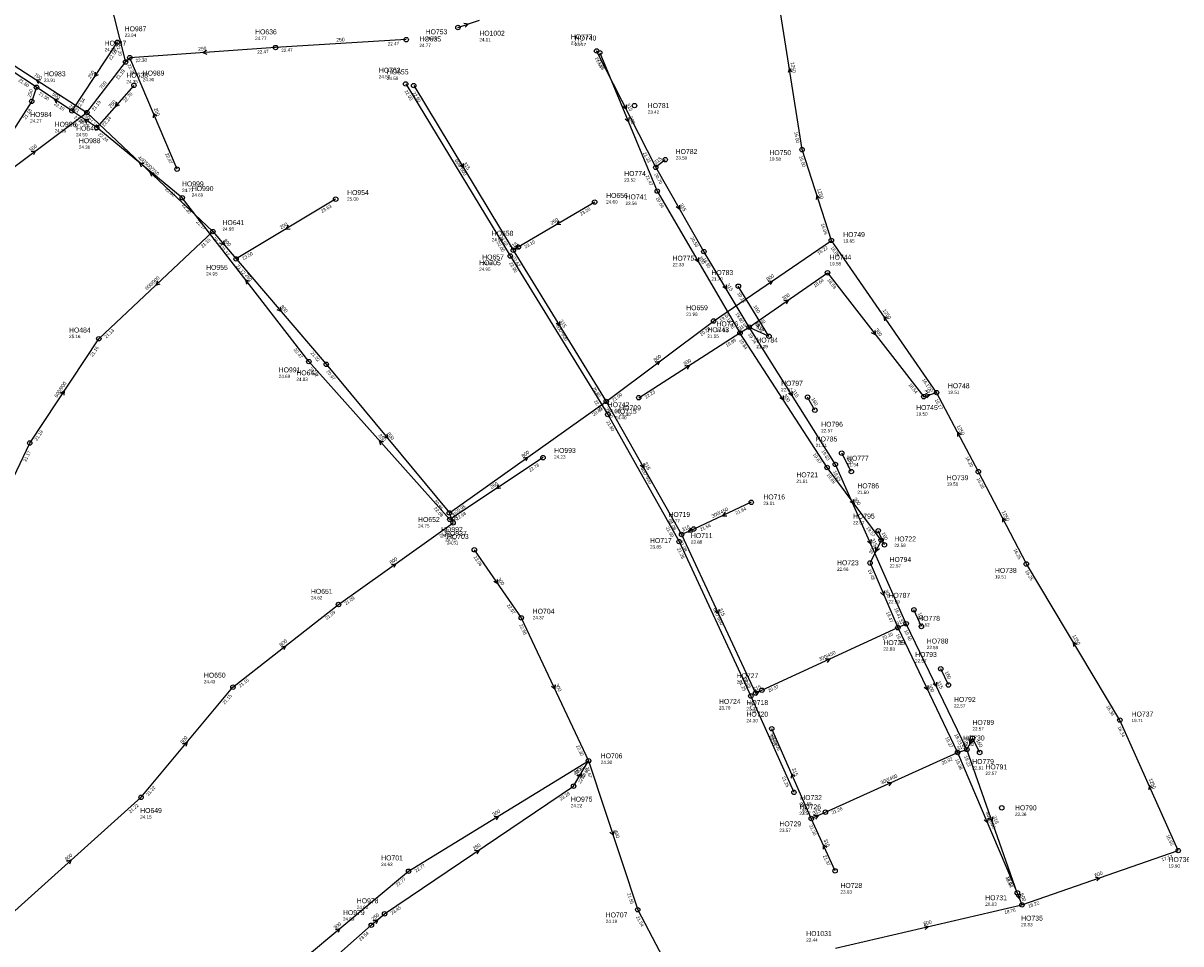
# Model space of a CAD drawing. Header units: metres. Extents: x 179992 to 198392, y 351761 to 369438.
# Tile 90 of 194: x 194086 to 194507, y 357998 to 358332. Entities that reach past the tile are written whole.
import ezdxf

# ---------------------------------------------------------------- set-up
doc = ezdxf.new("R2010")
doc.units = ezdxf.units.M

msp = doc.modelspace()

# ---------------------------------------------------------------- linework, layer by layer
at = {"layer": 'B-WE-RI-GWA-RIOOLLEIDING', "linetype": 'Continuous'}
for points in [[(194244.23, 358330.27), (194252, 358333)], [(194225.44, 358325.86), (194178, 358323)], [(194178, 358323), (194125.033, 358319.316)], [(194199.8, 358267.94), (194163.64, 358246.254)]]:
    msp.add_lwpolyline(points, dxfattribs=at)
at = {"layer": 'B-WE-RI-GWA-RIOOLLEIDING_BETON_1250', "linetype": 'Continuous'}
for points in [[(194369.25, 358285.92), (194360, 358345)], [(194379.87, 358252.98), (194369.25, 358285.92)], [(194418.09, 358197.69), (194379.87, 358252.98)], [(194433.262, 358168.981), (194418.09, 358197.69)], [(194450.7, 358135.47), (194433.262, 358168.981)], [(194484.66, 358078.79), (194450.7, 358135.47)], [(194505.87, 358031.4), (194484.66, 358078.79)]]:
    msp.add_lwpolyline(points, dxfattribs=at)
at = {"layer": 'B-WE-RI-GWA-RIOOLLEIDING_BETON_300', "linetype": 'Continuous'}
for points in [[(194350.015, 358221.48), (194378.482, 358241.195)], [(194378.482, 358241.195), (194413.42, 358196.22)], [(194309.9, 358195.85), (194346.685, 358219.371)], [(194413.42, 358196.22), (194418.09, 358197.69)], [(194250.18, 358140.62), (194267.24, 358115.92)], [(194267.24, 358115.92), (194291.65, 358063.99)], [(194226.3, 358023.9), (194291.65, 358063.99)], [(194286.22, 358054.78), (194291.65, 358063.99)], [(194176.43, 357982.25), (194226.3, 358023.9)]]:
    msp.add_lwpolyline(points, dxfattribs=at)
at = {"layer": 'B-WE-RI-GWA-RIOOLLEIDING_BETON_400', "linetype": 'Continuous'}
for points in [[(194291.65, 358063.99), (194309.528, 358009.898)], [(194309.528, 358009.898), (194334.296, 357962.828)]]:
    msp.add_lwpolyline(points, dxfattribs=at)
at = {"layer": 'B-WE-RI-GWA-RIOOLLEIDING_BETON_450', "linetype": 'Continuous'}
for points in [[(194125.033, 358319.316), (194123.514, 358317.74)], [(194350.78, 358157.86), (194329.874, 358148.165)], [(194354.617, 358089.625), (194404.022, 358112.341)], [(194377.727, 358045.348), (194425.727, 358066.991)]]:
    msp.add_lwpolyline(points, dxfattribs=at)
at = {"layer": 'B-WE-RI-GWA-RIOOLLEIDING_BETON_500', "linetype": 'Continuous'}
msp.add_lwpolyline([(194072.16, 358271.59), (194109.451, 358299.366)], dxfattribs=at)
at = {"layer": 'B-WE-RI-GWA-RIOOLLEIDING_BETON_600', "linetype": 'Continuous'}
for points in [[(194449.075, 358011.651), (194505.87, 358031.4)], [(194447.422, 358016.068), (194449.075, 358011.651)], [(194381.338, 357995.965), (194449.075, 358011.651)]]:
    msp.add_lwpolyline(points, dxfattribs=at)
at = {"layer": 'B-WE-RI-GWA-RIOOLLEIDING_BETON_700', "linetype": 'Continuous'}
for points in [[(194112.81, 358359.83), (194123.514, 358317.74)], [(194072.616, 358323.195), (194109.451, 358299.366)], [(194109.451, 358299.366), (194123.514, 358317.74)], [(194064.97, 358129.66), (194088.68, 358179.39)]]:
    msp.add_lwpolyline(points, dxfattribs=at)
at = {"layer": 'B-WE-RI-GWA-RIOOLLEIDING_BETON_750', "linetype": 'Continuous'}
msp.add_lwpolyline([(194109.451, 358299.366), (194155.199, 358256.153)], dxfattribs=at)
at = {"layer": 'B-WE-RI-GWA-RIOOLLEIDING_BETON_800', "linetype": 'Continuous'}
for points in [[(194155.199, 358256.153), (194163.64, 358246.254)], [(194337.09, 358223.69), (194379.87, 358252.98)], [(194163.64, 358246.254), (194196.403, 358207.965)], [(194298.086, 358194.499), (194337.09, 358223.69)], [(194196.403, 358207.965), (194241.107, 358154.006)], [(194241.107, 358154.006), (194298.086, 358194.499)], [(194242.45, 358150.418), (194241.107, 358154.006)], [(194200.849, 358120.743), (194242.45, 358150.418)], [(194162.489, 358090.739), (194200.849, 358120.743)], [(194129.132, 358050.741), (194162.489, 358090.739)], [(194078.385, 358005.213), (194129.132, 358050.741)]]:
    msp.add_lwpolyline(points, dxfattribs=at)
at = {"layer": 'B-WE-RI-GWA-RIOOLLEIDING_BETON_900', "linetype": 'Continuous'}
for points in [[(194113.77, 358217.27), (194155.199, 358256.153)], [(194088.68, 358179.39), (194113.77, 358217.27)]]:
    msp.add_lwpolyline(points, dxfattribs=at)
at = {"layer": 'B-WE-RI-GWA-RIOOLLEIDING_GVK_250', "linetype": 'Continuous'}
for points in [[(194217.57, 358008.42), (194286.22, 358054.78)], [(194212.76, 358004.29), (194217.57, 358008.42)], [(194172.16, 357968.39), (194212.76, 358004.29)]]:
    msp.add_lwpolyline(points, dxfattribs=at)
at = {"layer": 'B-WE-RI-GWA-RIOOLLEIDING_PVC_200', "linetype": 'Continuous'}
msp.add_lwpolyline([(194142.2, 358278.83), (194125.033, 358319.316)], dxfattribs=at)
at = {"layer": 'B-WE-RI-GWA-RIOOLLEIDING_PVC_250', "linetype": 'Continuous'}
msp.add_lwpolyline([(194293.9, 358266.9), (194266.163, 358250.539)], dxfattribs=at)
at = {"layer": 'B-WE-RI-GWA-RIOOLLEIDING_PVC_315', "linetype": 'Continuous'}
for points in [[(194316.067, 358279.508), (194294.61, 358321.763)], [(194228.149, 358309.172), (194264.346, 358249.389)], [(194319.548, 358282.283), (194316.067, 358279.508)], [(194333.537, 358248.912), (194316.067, 358279.508)], [(194266.163, 358250.539), (194264.346, 358249.389)], [(194264.346, 358249.389), (194298.086, 358194.499)], [(194350.015, 358221.48), (194333.537, 358248.912)], [(194346.685, 358219.371), (194350.015, 358221.48)], [(194350.015, 358221.48), (194357.212, 358218.17)], [(194381.32, 358171.62), (194350.015, 358221.48)], [(194298.086, 358194.499), (194325.485, 358146.156)], [(194407.052, 358113.78), (194381.32, 358171.62)], [(194329.874, 358148.165), (194325.485, 358146.156)], [(194325.485, 358146.156), (194352.351, 358088.606)], [(194404.022, 358112.341), (194407.052, 358113.78)], [(194429.102, 358068.122), (194407.052, 358113.78)], [(194352.351, 358088.606), (194354.617, 358089.625)], [(194372.594, 358043.047), (194358.197, 358075.649)], [(194425.727, 358066.991), (194429.102, 358068.122)], [(194447.422, 358016.068), (194429.102, 358068.122)], [(194372.594, 358043.047), (194377.727, 358045.348)], [(194381.236, 358024.017), (194372.594, 358043.047)]]:
    msp.add_lwpolyline(points, dxfattribs=at)
at = {"layer": 'B-WE-RI-GWA-RIOOLPUT_INSPECTIEPUT'}
for centre in [(194244.23, 358330.27), (194178, 358323), (194225.44, 358325.86), (194125.03, 358319.32), (194294.61, 358321.76), (194123.51, 358317.74), (194228.15, 358309.17), (194109.45, 358299.37), (194369.25, 358285.92), (194319.55, 358282.28), (194142.2, 358278.83), (194316.07, 358279.51), (194199.8, 358267.94), (194293.9, 358266.9), (194155.2, 358256.15), (194379.87, 358252.98), (194264.35, 358249.39), (194266.16, 358250.54), (194333.54, 358248.91), (194163.64, 358246.25), (194378.48, 358241.2), (194337.09, 358223.69), (194350.02, 358221.48), (194357.21, 358218.17), (194113.77, 358217.27), (194196.4, 358207.97), (194418.09, 358197.69), (194309.9, 358195.85), (194413.42, 358196.22), (194088.68, 358179.39), (194381.32, 358171.62), (194433.26, 358168.98), (194350.78, 358157.86), (194241.11, 358154.01), (194242.45, 358150.42), (194329.87, 358148.16), (194325.48, 358146.16), (194250.18, 358140.62), (194450.7, 358135.47), (194200.85, 358120.74), (194267.24, 358115.92), (194407.05, 358113.78), (194162.49, 358090.74), (194352.35, 358088.61), (194354.62, 358089.62), (194358.2, 358075.65), (194484.66, 358078.79), (194429.1, 358068.12), (194291.65, 358063.99), (194286.22, 358054.78), (194129.13, 358050.74), (194372.59, 358043.05), (194377.73, 358045.35), (194505.87, 358031.4), (194226.3, 358023.9), (194381.24, 358024.02), (194217.57, 358008.42), (194309.53, 358009.9), (194449.08, 358011.65), (194212.76, 358004.29)]:
    msp.add_circle(centre, 0.8, dxfattribs=at)
at = {"layer": 'B-WE-RI-GWA-RIOOLPUT_OVERSTORTPUT'}
msp.add_circle((194298.09, 358194.5), 0.8, dxfattribs=at)
at = {"layer": 'B-WE-RI-GWA_STROMINGSRICHTING'}
for points in [[(194246.38, 358331.85), (194248.11, 358331.64), (194246.9, 358330.38)], [(194152.9, 358321.98), (194151.52, 358321.16), (194153, 358320.54)], [(194365.56, 358314.15), (194364.62, 358315.46), (194364.14, 358313.93)], [(194092.63, 358311.1), (194091.03, 358311.28), (194091.85, 358309.89)], [(194134.84, 358298.03), (194133.62, 358299.07), (194133.52, 358297.47)], [(194305.33, 358302.25), (194305.34, 358300.64), (194304.04, 358301.59)], [(194089.22, 358285.2), (194090.81, 358285.48), (194090.08, 358284.04)], [(194133.87, 358277.29), (194132.33, 358277.76), (194132.88, 358276.25)], [(194246.12, 358280.89), (194246.25, 358279.28), (194244.89, 358280.14)], [(194375.69, 358268.3), (194374.56, 358269.45), (194374.32, 358267.86)], [(194324.71, 358265.82), (194324.8, 358264.21), (194323.46, 358265.1)], [(194182.58, 358258.46), (194181.72, 358257.1), (194183.33, 358257.22)], [(194280.91, 358260.07), (194280.03, 358258.72), (194281.64, 358258.83)], [(194159.03, 358252.77), (194159.42, 358251.2), (194157.94, 358251.83)], [(194266.16, 358251.46), (194265.25, 358249.96), (194266.99, 358250.14)], [(194135.04, 358238.22), (194134.48, 358236.71), (194136.03, 358237.17)], [(194341.65, 358236.8), (194341.78, 358235.2), (194340.42, 358236.06)], [(194356.89, 358238.12), (194358.48, 358238.33), (194357.7, 358236.93)], [(194362.65, 358231.11), (194364.25, 358231.34), (194363.47, 358229.93)], [(194179.63, 358228.67), (194180.02, 358227.11), (194178.54, 358227.74)], [(194281.08, 358223.55), (194281.22, 358221.94), (194279.85, 358222.79)], [(194400.39, 358224.56), (194398.98, 358225.33), (194399.21, 358223.74)], [(194395.64, 358220.29), (194395.95, 358218.71), (194394.5, 358219.4)], [(194316, 358208.81), (194317.59, 358209.09), (194316.87, 358207.66)], [(194326.69, 358207.44), (194328.29, 358207.61), (194327.47, 358206.23)], [(194099.83, 358197.53), (194101.22, 358198.33), (194101.03, 358196.73)], [(194365.51, 358198.15), (194365.67, 358196.55), (194364.29, 358197.39)], [(194414.03, 358197.23), (194415.76, 358196.95), (194414.5, 358195.74)], [(194218.39, 358182.55), (194218.76, 358180.99), (194217.28, 358181.64)], [(194426.99, 358182.4), (194425.68, 358183.34), (194425.71, 358181.73)], [(194268.01, 358174.01), (194269.6, 358174.25), (194268.84, 358172.83)], [(194311.7, 358171.94), (194311.79, 358170.33), (194310.45, 358171.23)], [(194243.06, 358151.02), (194241.78, 358152.21), (194241.59, 358150.48)], [(194341.33, 358154.27), (194340.33, 358153.01), (194341.94, 358152.97)], [(194443.28, 358151.28), (194441.98, 358152.23), (194442.01, 358150.62)], [(194328.77, 358148.52), (194327.68, 358147.16), (194329.42, 358147.1)], [(194394.26, 358144.31), (194394.19, 358142.7), (194392.94, 358143.72)], [(194220.06, 358135.33), (194221.65, 358135.58), (194220.9, 358134.16)], [(194258.48, 358129.86), (194258.71, 358128.27), (194257.3, 358129.05)], [(194338.96, 358118.99), (194338.92, 358117.38), (194337.66, 358118.38)], [(194180.09, 358105.42), (194181.67, 358105.74), (194180.98, 358104.29)], [(194469.04, 358106.26), (194467.68, 358107.13), (194467.8, 358105.52)], [(194377.71, 358101.04), (194379.32, 358100.98), (194378.31, 358099.73)], [(194418.1, 358092.56), (194418.08, 358090.95), (194416.8, 358091.93)], [(194279.48, 358091.56), (194279.45, 358089.95), (194278.18, 358090.95)], [(194351.74, 358089.19), (194353.48, 358089.12), (194352.38, 358087.76)], [(194144.34, 358070.1), (194145.81, 358070.74), (194145.44, 358069.17)], [(194287.58, 358058.51), (194288.93, 358059.39), (194288.82, 358057.78)], [(194366.64, 358058.32), (194365.4, 358059.35), (194365.32, 358057.74)], [(194400.12, 358056.23), (194401.73, 358056.17), (194400.71, 358054.92)], [(194496.51, 358054.07), (194495.27, 358055.09), (194495.2, 358053.49)], [(194257.37, 358043.81), (194258.97, 358043.95), (194258.12, 358042.58)], [(194373.42, 358044.27), (194375.16, 358044.2), (194374.06, 358042.85)], [(194438.46, 358043.69), (194438.26, 358042.09), (194437.1, 358043.21)], [(194300.82, 358038.54), (194300.59, 358036.94), (194299.45, 358038.09)], [(194250.3, 358031.39), (194251.9, 358031.6), (194251.1, 358030.2)], [(194378.17, 358032.52), (194376.92, 358033.53), (194376.85, 358031.92)], [(194102.21, 358027.55), (194103.76, 358027.98), (194103.17, 358026.48)], [(194475.88, 358021.73), (194477.47, 358021.53), (194476.35, 358020.37)], [(194448.43, 358015.59), (194448.25, 358013.86), (194446.97, 358015.05)], [(194213.47, 358005.93), (194215.17, 358006.35), (194214.49, 358004.75)], [(194413.64, 358004.18), (194415.21, 358003.81), (194413.97, 358002.78)], [(194199.8, 358002.7), (194201.36, 358003.08), (194200.72, 358001.6)]]:
    msp.add_lwpolyline(points, dxfattribs=at)
at = {"layer": 'B-WE-RI-HWA-RIOOLLEIDING_PVC_160', "linetype": 'Continuous'}
for points in [[(194387.117, 358169.01), (194383.625, 358175.711)], [(194399.136, 358142.416), (194396.901, 358147.555)], [(194412.578, 358112.762), (194409.863, 358118.828)], [(194422.389, 358091.526), (194419.602, 358097.385)], [(194433.752, 358066.996), (194431.128, 358072.242)]]:
    msp.add_lwpolyline(points, dxfattribs=at)
at = {"layer": 'B-WE-RI-HWA-RIOOLLEIDING_PVC_250', "linetype": 'Continuous'}
for points in [[(194091.154, 358308.583), (194053.155, 358333.519)], [(194120.483, 358324.926), (194104.017, 358300.007)], [(194091.154, 358308.583), (194089.422, 358303.472)], [(194126.521, 358309.254), (194113.012, 358293.906)], [(194113.012, 358293.906), (194104.017, 358300.007)], [(194190.065, 358208.957), (194144.097, 358268.441)], [(194241.247, 358151.66), (194190.065, 358208.957)], [(194275.133, 358174.073), (194241.247, 358151.66)]]:
    msp.add_lwpolyline(points, dxfattribs=at)
at = {"layer": 'B-WE-RI-HWA-RIOOLLEIDING_PVC_315', "linetype": 'Continuous'}
msp.add_lwpolyline([(194431.128, 358072.242), (194429.102, 358068.122)], dxfattribs=at)
at = {"layer": 'B-WE-RI-HWA-RIOOLLEIDING_PVC_400', "linetype": 'Continuous'}
msp.add_lwpolyline([(194144.097, 358268.441), (194113.012, 358293.906)], dxfattribs=at)
at = {"layer": 'B-WE-RI-HWA-RIOOLLEIDING_PVC_500', "linetype": 'Continuous'}
msp.add_lwpolyline([(194104.017, 358300.007), (194091.154, 358308.583)], dxfattribs=at)
at = {"layer": 'B-WE-RI-HWA-RIOOLPUT_INSPECTIEPUT'}
for centre in [(194120.48, 358324.93), (194091.15, 358308.58), (194126.52, 358309.25), (194089.42, 358303.47), (194104.02, 358300.01), (194113.01, 358293.91), (194144.1, 358268.44), (194190.07, 358208.96), (194275.13, 358174.07), (194383.62, 358175.71), (194387.12, 358169.01), (194241.25, 358151.66), (194396.9, 358147.55), (194399.14, 358142.42), (194409.86, 358118.83), (194412.58, 358112.76), (194419.6, 358097.39), (194422.39, 358091.53), (194431.13, 358072.24), (194433.75, 358067)]:
    msp.add_circle(centre, 0.8, dxfattribs=at)
at = {"layer": 'B-WE-RI-HWA_STROMINGSRICHTING'}
for points in [[(194112.44, 358314.06), (194112.25, 358312.47), (194113.64, 358313.27)], [(194099.18, 358304.1), (194097.59, 358304.29), (194098.38, 358302.9)], [(194120.18, 358303.14), (194119.77, 358301.58), (194121.26, 358302.19)], [(194110.11, 358296.74), (194108.51, 358296.96), (194109.3, 358295.55)], [(194130.12, 358280.82), (194128.55, 358281.17), (194129.21, 358279.7)], [(194168.53, 358238), (194167.08, 358238.7), (194167.39, 358237.12)], [(194217.15, 358179.71), (194215.66, 358180.31), (194216.08, 358178.75)], [(194258.99, 358164.26), (194258.19, 358162.87), (194259.79, 358163.06)], [(194430.1, 358071.93), (194430.11, 358070.18), (194431.5, 358071.24)]]:
    msp.add_lwpolyline(points, dxfattribs=at)
at = {"layer": 'B-WE-RI-RIOOLLEIDING_BETON_300', "linetype": 'Continuous'}
for points in [[(194295.712, 358321.125), (194316.637, 358270.865)], [(194316.637, 358270.865), (194346.685, 358219.371)], [(194378.32, 358170.51), (194346.685, 358219.371)], [(194397.946, 358144.135), (194378.32, 358170.51)], [(194397.946, 358144.135), (194393.927, 358135.825)], [(194393.927, 358135.825), (194404.022, 358112.341)], [(194404.022, 358112.341), (194425.727, 358066.991)]]:
    msp.add_lwpolyline(points, dxfattribs=at)
at = {"layer": 'B-WE-RI-RIOOLLEIDING_BETON_600', "linetype": 'Continuous'}
msp.add_lwpolyline([(194425.727, 358066.991), (194447.422, 358016.068)], dxfattribs=at)
at = {"layer": 'B-WE-RI-RIOOLPUT_INSPECTIEPUT'}
for centre in [(194295.71, 358321.12), (194308.37, 358301.92), (194316.64, 358270.86), (194346.68, 358219.37), (194378.32, 358170.51), (194397.95, 358144.14), (194393.93, 358135.83), (194404.02, 358112.34), (194425.73, 358066.99), (194441.78, 358046.92), (194447.42, 358016.07)]:
    msp.add_circle(centre, 0.8, dxfattribs=at)
at = {"layer": 'B-WE-RI-SWA-RIOOLLEIDING_PE_600', "linetype": 'Continuous'}
for points in [[(194225.239, 358309.8), (194263.242, 358247.313)], [(194089.422, 358303.472), (194073.361, 358278.611)], [(194263.242, 358247.313), (194298.666, 358189.74)], [(194298.666, 358189.74), (194324.572, 358143.592)], [(194324.572, 358143.592), (194350.633, 358087.516)], [(194350.633, 358087.516), (194366.275, 358052.546)]]:
    msp.add_lwpolyline(points, dxfattribs=at)
at = {"layer": 'B-WE-RI-SWA-RIOOLLEIDING_PVC_160', "linetype": 'Continuous'}
for points in [[(194357.212, 358218.17), (194346.068, 358236.332)], [(194373.863, 358191.313), (194371.239, 358196.042)]]:
    msp.add_lwpolyline(points, dxfattribs=at)
at = {"layer": 'B-WE-RI-SWA-RIOOLPUT_INSPECTIEPUT'}
for centre in [(194225.24, 358309.8), (194263.24, 358247.31), (194346.07, 358236.33), (194371.24, 358196.04), (194298.67, 358189.74), (194373.86, 358191.31), (194324.57, 358143.59), (194350.63, 358087.52), (194366.27, 358052.55)]:
    msp.add_circle(centre, 0.8, dxfattribs=at)
at = {"layer": 'B-WE-RI_STROMINGSRICHTING'}
for points in [[(194306.29, 358297.6), (194306.17, 358295.99), (194304.96, 358297.05)], [(194331.56, 358246.72), (194331.66, 358245.12), (194330.31, 358246)], [(194362.32, 358196.54), (194362.5, 358194.94), (194361.12, 358195.76)], [(194387.85, 358158.91), (194388.13, 358157.32), (194386.7, 358158.05)], [(194395.91, 358141.72), (194395.94, 358139.98), (194397.32, 358141.04)], [(194399.07, 358125.69), (194398.97, 358124.08), (194397.74, 358125.12)], [(194414.9, 358091.28), (194414.87, 358089.67), (194413.6, 358090.65)], [(194436.67, 358043.14), (194436.57, 358041.53), (194435.35, 358042.57)]]:
    msp.add_lwpolyline(points, dxfattribs=at)

# ---------------------------------------------------------------- texts
at = {"layer": 'B-WE-RI-GWA_AFM'}
for s, rotation, p in [('250', 3.45, (194200.11, 358325.12)), ('250', 3.98, (194149.9, 358321.84)), ('1250', -81.1, (194365.07, 358317.65)), ('700', -32.9, (194090.14, 358312.78)), ('700', 52.57, (194114.91, 358307.79)), ('315', -63.08, (194305.34, 358302.38)), ('200', -67.02, (194133.72, 358300.8)), ('500', 36.68, (194089.1, 358285.16)), ('315', 38.56, (194316.11, 358280.55)), ('500/750', -43.37, (194130.22, 358280.82)), ('315', -58.81, (194246.1, 358281.03)), ('1250', -72.13, (194374.66, 358271.65)), ('315', -60.27, (194324.69, 358265.95)), ('250', 30.53, (194278.29, 358258.61)), ('200', 30.95, (194179.97, 358256.95)), ('800', -49.55, (194159, 358252.91)), ('315', 32.33, (194263.52, 358249.78)), ('600/900', 43.18, (194131.29, 358234.79)), ('800', 34.4, (194356.76, 358238.11)), ('315', -59.01, (194341.65, 358236.93)), ('300', 34.7, (194362.52, 358231.11)), ('800', -49.45, (194179.59, 358228.82)), ('1250', -55.35, (194398.44, 358227.51)), ('315', -58.42, (194281.07, 358223.69)), ('315', 32.35, (194346.61, 358220.25)), ('315', -24.7, (194352.51, 358221.18)), ('300', -52.16, (194395.62, 358220.42)), ('800', 36.81, (194315.88, 358208.78)), ('300', 32.6, (194326.56, 358207.44)), ('600/900', 56.48, (194098.55, 358195.74)), ('315', -57.88, (194365.5, 358198.29)), ('300', 17.47, (194414.03, 358197.24)), ('1250', -62.14, (194425.39, 358185.55)), ('800', -50.36, (194218.35, 358182.69)), ('800', 35.4, (194267.88, 358173.98)), ('315', -60.46, (194311.69, 358172.04)), ('300/450', 24.88, (194336.7, 358152.18)), ('800', -69.48, (194241.96, 358153.96)), ('1250', -62.51, (194441.72, 358154.42)), ('315', 24.6, (194325.93, 358147.21)), ('315', -66.02, (194394.26, 358144.44)), ('800', 35.5, (194219.94, 358135.32)), ('300', -55.37, (194258.45, 358130.01)), ('315', -64.98, (194338.97, 358119.11)), ('315', 25.4, (194403.79, 358113.11)), ('1250', -59.07, (194467.29, 358109.31)), ('800', 38.03, (194179.96, 358105.4)), ('300/450', 24.69, (194375.67, 358100.15)), ('315', -64.22, (194418.11, 358092.68)), ('300', -64.82, (194279.49, 358091.71)), ('315', 24.21, (194351.74, 358089.21)), ('800', 50.17, (194144.21, 358070.06)), ('315', 18.53, (194425.69, 358067.8)), ('300', 59.48, (194287.47, 358058.43)), ('315', -66.17, (194365.48, 358061.1)), ('300/450', 24.27, (194398.1, 358055.37)), ('1250', -65.89, (194495.13, 358057.32)), ('300', 31.53, (194257.23, 358043.79)), ('315', 24.15, (194373.42, 358044.27)), ('315', -70.61, (194438.49, 358043.82)), ('400', -71.71, (194300.85, 358038.65)), ('250', 34.03, (194250.16, 358031.37)), ('315', -65.58, (194376.99, 358035.26)), ('800', 41.9, (194102.09, 358027.52)), ('600', 19.17, (194475.74, 358021.77)), ('600', -69.48, (194448.43, 358015.62)), ('250', 40.65, (194213.48, 358005.9)), ('300', 39.87, (194199.66, 358002.66)), ('600', 13.04, (194413.51, 358004.23))]:
    msp.add_text(s, height=1.3, rotation=rotation, dxfattribs=at).set_placement(p)
at = {"layer": 'B-WE-RI-GWA_BOB'}
for s, rotation, p in [('21.20', -75.73, (194120.09, 358323.89)), ('22.47', 3.45, (194218.76, 358323.65)), ('22.47', 3.98, (194171.34, 358320.73)), ('22.47', 3.45, (194180.1, 358321.32)), ('22.38', -67.02, (194124.16, 358316.77)), ('22.38', 3.98, (194127.15, 358317.66)), ('21.54', -63.08, (194293.91, 358319.16)), ('21.19', 52.57, (194120.81, 358311.25)), ('22.90', -58.81, (194227.65, 358306.53)), ('21.19', 52.57, (194112.1, 358299.86)), ('21.21', -32.9, (194102.76, 358301.55)), ('21.16', 36.68, (194105.07, 358293.86)), ('21.15', -43.37, (194109.67, 358296.68)), ('16.00', -81.1, (194366.42, 358292.36)), ('22.47', -67.02, (194137.89, 358284.39)), ('21.33', -63.08, (194311.38, 358284.76)), ('16.00', -72.13, (194368.15, 358283.46)), ('20.70', -60.27, (194315.5, 358276.88)), ('23.63', 30.95, (194194.89, 358262.9)), ('23.20', 30.53, (194288.96, 358261.89)), ('21.17', -43.37, (194149.02, 358259.51)), ('16.09', -72.13, (194376.07, 358258.9)), ('21.15', 43.18, (194151.47, 358250.19)), ('21.13', -49.55, (194155.13, 358253.46)), ('22.62', -58.81, (194259.28, 358254.27)), ('23.10', 30.53, (194268.8, 358250)), ('20.56', -60.27, (194328.6, 358253.92)), ('21.12', -49.55, (194157.86, 358250.26)), ('23.50', 30.95, (194166.28, 358245.74)), ('18.22', 34.4, (194375.28, 358247.65)), ('16.09', -55.35, (194379.53, 358250.31)), ('21.12', -49.45, (194163.57, 358243.56)), ('22.62', -58.42, (194263.86, 358246.74)), ('19.95', -59.01, (194333.02, 358246.27)), ('18.64', 34.7, (194373.92, 358235.84)), ('18.59', -52.16, (194378.29, 358238.51)), ('19.54', 34.4, (194339.76, 358223.33)), ('19.80', -59.01, (194344.97, 358226.38)), ('19.85', 34.7, (194352.68, 358221.14)), ('21.13', 43.18, (194116.46, 358217.33)), ('20.29', 36.81, (194332.72, 358218.17)), ('19.74', -57.88, (194349.55, 358218.83)), ('21.16', 56.48, (194111.52, 358210.61)), ('19.89', 32.6, (194341.93, 358214.19)), ('21.02', -49.45, (194190.61, 358211.96)), ('20.97', -50.36, (194196.29, 358205.28)), ('16.17', -55.35, (194412.74, 358202.26)), ('20.83', -58.42, (194292.99, 358199.35)), ('22.23', 32.6, (194312.55, 358195.41)), ('18.54', -52.16, (194407.83, 358200.49)), ('21.00', 36.81, (194300.77, 358194.26)), ('16.17', -62.14, (194417.43, 358195.08)), ('20.83', 35.4, (194293.59, 358189.09)), ('22.10', -60.46, (194297.51, 358191.87)), ('21.19', 56.48, (194091.29, 358180.06)), ('21.17', 64.51, (194087.38, 358172.48)), ('19.63', -57.88, (194376.18, 358176.42)), ('16.20', -62.14, (194428.49, 358174.15)), ('19.62', -66.02, (194380.49, 358169.06)), ('16.20', -62.51, (194432.59, 358166.38)), ('20.95', -50.36, (194235.38, 358158.09)), ('20.95', 35.4, (194243.78, 358153.7)), ('21.64', 24.88, (194345.37, 358153.37)), ('21.08', -60.46, (194320.57, 358151.18)), ('21.02', 35.5, (194237.96, 358145)), ('21.58', 24.88, (194332.45, 358147.37)), ('21.08', -64.98, (194324.7, 358143.58)), ('16.25', -62.51, (194445.96, 358140.67)), ('23.06', -55.37, (194249.84, 358137.95)), ('16.25', -59.07, (194450.18, 358132.83)), ('21.09', 35.5, (194203.52, 358120.44)), ('21.09', 38.03, (194196.6, 358115.14)), ('22.97', -55.37, (194261.89, 358120.49)), ('19.41', -66.02, (194402.64, 358119.26)), ('22.96', -64.82, (194266.46, 358113.34)), ('20.20', 24.69, (194398.6, 358107.86)), ('19.40', -64.22, (194406.3, 358111.2)), ('21.15', 38.03, (194165.17, 358090.55)), ('20.38', -64.98, (194347.84, 358094.01)), ('20.37', 24.69, (194357.19, 358088.83)), ('21.15', 50.17, (194159.52, 358084.36)), ('16.34', -59.07, (194479.62, 358083.7)), ('16.34', -65.89, (194483.83, 358076.23)), ('20.64', -66.17, (194357.36, 358073.09)), ('19.23', -64.22, (194424.52, 358073.46)), ('22.30', -64.82, (194287.13, 358069.38)), ('20.92', 24.27, (194420.27, 358062.55)), ('19.23', -70.61, (194428.07, 358065.64)), ('22.49', 31.53, (194286.8, 358058.9)), ('22.42', 59.48, (194288.79, 358055.59)), ('22.40', 59.48, (194289.75, 358057.22)), ('21.67', -71.71, (194290.57, 358061.53)), ('21.22', 50.17, (194131.8, 358051.12)), ('23.28', 34.03, (194281.59, 358049.48)), ('21.22', 41.9, (194125.27, 358044.86)), ('21.30', -66.17, (194368.2, 358048.54)), ('21.26', 24.27, (194380.29, 358044.53)), ('21.30', -65.58, (194371.78, 358040.48)), ('16.55', -65.89, (194501.45, 358036.87)), ('21.37', -65.58, (194376.79, 358029.46)), ('17.12', 19.17, (194500.04, 358027.47)), ('22.77', 31.53, (194228.95, 358023.41)), ('22.77', 39.87, (194222.23, 358018.16)), ('19.07', -70.61, (194443.47, 358021.88)), ('21.55', -71.71, (194305.68, 358015.79)), ('18.22', 19.17, (194451.56, 358010.61)), ('23.45', 34.03, (194220.23, 358008.05)), ('18.76', 13.04, (194442.86, 358008.36)), ('21.54', -62.25, (194308.87, 358007.29)), ('23.54', 41.48, (194208.86, 357998.44))]:
    msp.add_text(s, height=1.2, rotation=rotation, dxfattribs=at).set_placement(p)
at = {"layer": 'B-WE-RI-GWA_PUTDEKSELNIVEAU'}
for s, p in [('24.77', (194170.55, 358325.75)), ('24.77', (194230.23, 358323.17)), ('24.26', (194232.49, 358325.77)), ('24.11', (194252, 358325.26)), ('23.13', (194285.23, 358324)), ('24.35', (194115.88, 358321.66)), ('24.35', (194123.77, 358310.01)), ('24.59', (194218.41, 358311.2)), ('24.50', (194105.52, 358290.74)), ('23.50', (194323.33, 358282.3)), ('19.58', (194357.37, 358281.9)), ('23.52', (194304.63, 358274.31)), ('24.77', (194144, 358270.54)), ('25.00', (194203.96, 358267.4)), ('24.60', (194298.06, 358266.36)), ('24.98', (194158.71, 358256.49)), ('24.98', (194256.49, 358252.61)), ('19.65', (194384.18, 358252.14)), ('24.95', (194253.03, 358243.98)), ('22.33', (194322.18, 358243.57)), ('19.58', (194379.23, 358243.9)), ('24.95', (194152.76, 358240.23)), ('21.98', (194327.14, 358225.58)), ('25.16', (194102.95, 358217.48)), ('21.34', (194338.16, 358219.7)), ('21.29', (194352.62, 358213.83)), ('24.83', (194185.53, 358201.94)), ('19.51', (194422.2, 358197.22)), ('24.06', (194298.63, 358190.37)), ('24.40', (194301.3, 358187.99)), ('19.50', (194410.67, 358189.35)), ('21.54', (194385.56, 358170.93)), ('19.51', (194421.79, 358163.86)), ('23.01', (194355.17, 358156.87)), ('23.77', (194320.72, 358150.51)), ('24.75', (194229.75, 358148.67)), ('24.75', (194239.56, 358143.64)), ('24.51', (194240.23, 358142.51)), ('23.85', (194314.01, 358141.04)), ('19.51', (194439.3, 358130.2)), ('24.62', (194190.83, 358122.59)), ('24.37', (194271.4, 358115.38)), ('22.62', (194411.44, 358112.79)), ('24.43', (194151.95, 358092.15)), ('23.70', (194345.46, 358091.97)), ('23.73', (194349.02, 358082.21)), ('24.30', (194349.04, 358077.99)), ('19.71', (194488.94, 358078.03)), ('24.30', (194296.1, 358062.85)), ('22.61', (194431.05, 358060.8)), ('24.22', (194285.22, 358047.14)), ('23.58', (194368.57, 358047.69)), ('24.15', (194128.8, 358043.01)), ('23.57', (194361.01, 358038.15)), ('24.63', (194216.35, 358025.79)), ('19.90', (194502.36, 358025.19)), ('23.03', (194383.19, 358015.79)), ('24.60', (194207.48, 358010.21)), ('24.59', (194202.47, 358005.93)), ('24.19', (194297.91, 358005.08)), ('20.83', (194448.82, 358003.92)), ('22.44', (194370.75, 357998.31))]:
    msp.add_text(s, height=1.2, dxfattribs=at).set_placement(p)
at = {"layer": 'B-WE-RI-GWA_PUTNUMMER'}
for s, p in [('HO636', (194170.55, 358327.79)), ('HO753', (194232.49, 358327.81)), ('HO1002', (194252, 358327.3)), ('HO637', (194115.88, 358323.7)), ('HO635', (194230.23, 358325.21)), ('HO773', (194285.23, 358326.04)), ('HO638', (194123.77, 358312.05)), ('HO655', (194218.41, 358313.24)), ('HO640', (194105.52, 358292.78)), ('HO782', (194323.33, 358284.34)), ('HO750', (194357.37, 358283.94)), ('HO774', (194304.63, 358276.35)), ('HO999', (194144, 358272.58)), ('HO954', (194203.96, 358269.44)), ('HO656', (194298.06, 358268.4)), ('HO641', (194158.71, 358258.53)), ('HO658', (194256.49, 358254.65)), ('HO749', (194384.18, 358254.18)), ('HO955', (194152.76, 358242.27)), ('HO657', (194253.03, 358246.02)), ('HO775', (194322.18, 358245.61)), ('HO744', (194379.23, 358245.94)), ('HO659', (194327.14, 358227.62)), ('HO776', (194338.16, 358221.74)), ('HO484', (194102.95, 358219.52)), ('HO784', (194352.62, 358215.87)), ('HO642', (194185.53, 358203.98)), ('HO748', (194422.2, 358199.26)), ('HO742', (194298.63, 358192.41)), ('HO715', (194301.3, 358190.03)), ('HO745', (194410.67, 358191.39)), ('HO777', (194385.56, 358172.97)), ('HO739', (194421.79, 358165.9)), ('HO716', (194355.17, 358158.91)), ('HO652', (194229.75, 358150.71)), ('HO719', (194320.72, 358152.55)), ('HO937', (194239.56, 358145.68)), ('HO703', (194240.23, 358144.55)), ('HO717', (194314.01, 358143.08)), ('HO738', (194439.3, 358132.24)), ('HO651', (194190.83, 358124.63)), ('HO704', (194271.4, 358117.42)), ('HO778', (194411.44, 358114.83)), ('HO650', (194151.95, 358094.19)), ('HO727', (194345.46, 358094.01)), ('HO718', (194349.02, 358084.25)), ('HO720', (194349.04, 358080.03)), ('HO737', (194488.94, 358080.07)), ('HO706', (194296.1, 358064.89)), ('HO779', (194431.05, 358062.84)), ('HO975', (194285.22, 358049.18)), ('HO732', (194368.57, 358049.73)), ('HO649', (194128.8, 358045.05)), ('HO729', (194361.01, 358040.19)), ('HO701', (194216.35, 358027.83)), ('HO736', (194502.36, 358027.23)), ('HO728', (194383.19, 358017.83)), ('HO978', (194207.48, 358012.25)), ('HO979', (194202.47, 358007.97)), ('HO707', (194297.91, 358007.12)), ('HO735', (194448.82, 358005.96)), ('HO1031', (194370.75, 358000.35))]:
    msp.add_text(s, height=1.8, dxfattribs=at).set_placement(p)
at = {"layer": 'B-WE-RI-HWA_AFM'}
for s, rotation, p in [('250', 56.54, (194110.74, 358311.59)), ('250', 71.28, (194089.04, 358304.81)), ('500', -33.69, (194096.71, 358305.81)), ('250', 48.65, (194118.15, 358300.95)), ('250', -34.15, (194107.66, 358298.49)), ('400', -39.32, (194127.84, 358282.79)), ('250', -52.3, (194166.74, 358240.38)), ('250', -48.23, (194215.19, 358181.99)), ('160', -62.48, (194385.35, 358174.11)), ('250', 33.48, (194256.46, 358162.65)), ('160', -66.5, (194398.11, 358146.75)), ('160', -65.89, (194411.29, 358117.54)), ('160', -64.56, (194421.03, 358096.21)), ('315', 63.81, (194428.72, 358069.13)), ('160', -63.43, (194432.43, 358071.38))]:
    msp.add_text(s, height=1.3, rotation=rotation, dxfattribs=at).set_placement(p)
at = {"layer": 'B-WE-RI-HWA_BOB'}
for s, rotation, p in [('22.50', 56.54, (194118.24, 358318.26)), ('21.50', -33.27, (194084.48, 358310.81)), ('21.50', -33.69, (194091.82, 358305.98)), ('22.10', -33.69, (194097.36, 358302.28)), ('22.34', 56.54, (194106.62, 358300.68)), ('22.70', 48.65, (194123.38, 358302.96)), ('22.10', -34.15, (194104.66, 358297.39)), ('22.25', -34.15, (194106.37, 358296.23)), ('22.24', 48.65, (194115.68, 358294.22)), ('22.24', -39.32, (194113.42, 358291.25)), ('22.30', -39.32, (194137.7, 358271.36)), ('22.30', -52.3, (194143.9, 358265.76)), ('22.47', -52.3, (194184.48, 358213.24)), ('22.47', -48.23, (194190.05, 358206.27)), ('22.78', 33.48, (194270.45, 358168.82)), ('22.68', -48.23, (194235.37, 358155.53)), ('22.68', 33.48, (194243.91, 358151.26))]:
    msp.add_text(s, height=1.2, rotation=rotation, dxfattribs=at).set_placement(p)
at = {"layer": 'B-WE-RI-HWA_PUTDEKSELNIVEAU'}
for s, p in [('23.94', (194123.17, 358326.87)), ('23.91', (194093.84, 358310.52)), ('24.30', (194129.73, 358310.78)), ('24.27', (194088.84, 358295.77)), ('24.26', (194097.73, 358292.19)), ('24.36', (194106.52, 358286.23)), ('24.69', (194147.55, 358268.84)), ('24.69', (194179.13, 358203)), ('21.51', (194374.17, 358177.91)), ('24.23', (194279.16, 358173.75)), ('21.60', (194389.3, 358160.89)), ('22.57', (194387.75, 358149.9)), ('24.52', (194238.1, 358145.1)), ('22.57', (194401.01, 358134.16)), ('22.59', (194400.63, 358121.14)), ('22.59', (194414.53, 358104.54)), ('22.57', (194410.3, 358099.66)), ('22.57', (194424.42, 358083.34)), ('22.57', (194431.13, 358075)), ('22.57', (194435.86, 358058.84))]:
    msp.add_text(s, height=1.2, dxfattribs=at).set_placement(p)
at = {"layer": 'B-WE-RI-HWA_PUTNUMMER'}
for s, p in [('HO987', (194123.17, 358328.91)), ('HO983', (194093.84, 358312.56)), ('HO989', (194129.73, 358312.82)), ('HO984', (194088.84, 358297.81)), ('HO986', (194097.73, 358294.23)), ('HO988', (194106.52, 358288.27)), ('HO990', (194147.55, 358270.88)), ('HO991', (194179.13, 358205.04)), ('HO785', (194374.17, 358179.95)), ('HO993', (194279.16, 358175.79)), ('HO786', (194389.3, 358162.93)), ('HO795', (194387.75, 358151.94)), ('HO992', (194238.1, 358147.14)), ('HO794', (194401.01, 358136.2)), ('HO787', (194400.63, 358123.18)), ('HO788', (194414.53, 358106.58)), ('HO793', (194410.3, 358101.7)), ('HO792', (194424.42, 358085.38)), ('HO789', (194431.13, 358077.04)), ('HO791', (194435.86, 358060.88))]:
    msp.add_text(s, height=1.8, dxfattribs=at).set_placement(p)
at = {"layer": 'B-WE-RI-SWA_AFM'}
for s, rotation, p in [('600*600', -58.69, (194243.01, 358282.09)), ('160', -58.47, (194351.49, 358229)), ('600*600', -58.4, (194279.71, 358222.03)), ('160', -60.98, (194372.48, 358195.44)), ('600*600', -60.69, (194310.52, 358170.23)), ('600*600', -65.07, (194336.79, 358119.2)), ('600*600', -65.9, (194357.68, 358073.66))]:
    msp.add_text(s, height=1.3, rotation=rotation, dxfattribs=at).set_placement(p)
at = {"layer": 'B-WE-RI-SWA_BOB'}
for s, rotation, p in [('22.00', -58.69, (194224.74, 358307.16)), ('21.18', 57.14, (194087.24, 358296.78)), ('22.00', -58.69, (194258.17, 358252.19)), ('22.00', -58.4, (194262.76, 358244.67)), ('19.15', -58.47, (194345.58, 358233.69)), ('19.15', -58.47, (194352.12, 358223.02)), ('22.00', -58.4, (194293.57, 358194.59)), ('21.60', -60.69, (194298.08, 358187.11)), ('21.60', -60.69, (194319.67, 358148.64)), ('21.25', -65.07, (194323.78, 358141.02)), ('21.25', -65.07, (194346.13, 358092.92)), ('21.25', -65.9, (194349.81, 358084.96)), ('21.25', -65.9, (194361.86, 358058.02))]:
    msp.add_text(s, height=1.2, rotation=rotation, dxfattribs=at).set_placement(p)
at = {"layer": 'B-WE-RI-SWA_PUTDEKSELNIVEAU'}
for s, p in [('24.50', (194215.5, 358311.83)), ('24.95', (194251.93, 358241.9)), ('21.70', (194336.32, 358238.36)), ('22.57', (194361.64, 358198.16)), ('24.30', (194302.82, 358189.2)), ('22.57', (194376.19, 358183.27)), ('23.88', (194328.85, 358142.83)), ('23.70', (194339.05, 358082.62)), ('23.57', (194368.23, 358044.32))]:
    msp.add_text(s, height=1.2, dxfattribs=at).set_placement(p)
at = {"layer": 'B-WE-RI-SWA_PUTNUMMER'}
for s, p in [('HO702', (194215.5, 358313.87)), ('HO705', (194251.93, 358243.94)), ('HO783', (194336.32, 358240.4)), ('HO797', (194361.64, 358200.2)), ('HO709', (194302.82, 358191.24)), ('HO796', (194376.19, 358185.31)), ('HO711', (194328.85, 358144.87)), ('HO724', (194339.05, 358084.66)), ('HO726', (194368.23, 358046.36))]:
    msp.add_text(s, height=1.8, dxfattribs=at).set_placement(p)
at = {"layer": 'B-WE-RI_AFM'}
for s, rotation, p in [('300', -67.4, (194306.3, 358297.74)), ('300', -59.74, (194331.55, 358246.86)), ('300', -57.08, (194362.31, 358196.67)), ('300', -53.35, (194387.83, 358159.03)), ('300', 64.19, (194394.56, 358138.9)), ('300', -66.74, (194399.08, 358125.84)), ('300', -64.42, (194414.91, 358091.4)), ('400/600', -66.92, (194435.87, 358045.18))]:
    msp.add_text(s, height=1.3, rotation=rotation, dxfattribs=at).set_placement(p)
at = {"layer": 'B-WE-RI_BOB'}
for s, rotation, p in [('21.59', -67.4, (194294.82, 358318.59)), ('21.47', -67.4, (194312.36, 358276.45)), ('20.64', -59.74, (194316.09, 358268.23)), ('19.85', -59.74, (194341.7, 358224.34)), ('19.84', -57.08, (194346.26, 358216.71)), ('19.67', -57.08, (194373.11, 358175.24)), ('19.69', -53.35, (194378.07, 358167.83)), ('19.57', -53.35, (194392.44, 358148.52)), ('19.48', -66.74, (194393.06, 358133.28)), ('19.47', -66.74, (194399.68, 358117.88)), ('19.46', -64.42, (194403.26, 358109.76)), ('19.37', -64.42, (194421.17, 358072.35)), ('19.38', -66.92, (194424.85, 358064.45)), ('18.84', -66.92, (194443.1, 358021.62))]:
    msp.add_text(s, height=1.2, rotation=rotation, dxfattribs=at).set_placement(p)
at = {"layer": 'B-WE-RI_PUTDEKSELNIVEAU'}
for s, p in [('23.17', (194286.64, 358323.5)), ('23.42', (194313.17, 358298.98)), ('23.56', (194305.12, 358265.82)), ('21.55', (194334.83, 358217.59)), ('21.61', (194367.14, 358164.89)), ('22.59', (194402.73, 358141.61)), ('22.66', (194381.93, 358132.97)), ('22.83', (194398.78, 358103.99)), ('22.82', (194427.68, 358069.34)), ('22.36', (194446.58, 358043.98)), ('20.83', (194435.77, 358011.33))]:
    msp.add_text(s, height=1.2, dxfattribs=at).set_placement(p)
at = {"layer": 'B-WE-RI_PUTNUMMER'}
for s, p in [('HO740', (194286.64, 358325.54)), ('HO781', (194313.17, 358301.03)), ('HO741', (194305.12, 358267.86)), ('HO743', (194334.83, 358219.63)), ('HO721', (194367.14, 358166.93)), ('HO722', (194402.73, 358143.65)), ('HO723', (194381.93, 358135.01)), ('HO725', (194398.78, 358106.03)), ('HO730', (194427.68, 358071.38)), ('HO790', (194446.58, 358046.02)), ('HO731', (194435.77, 358013.37))]:
    msp.add_text(s, height=1.8, dxfattribs=at).set_placement(p)

doc.saveas('drawing.dxf')
